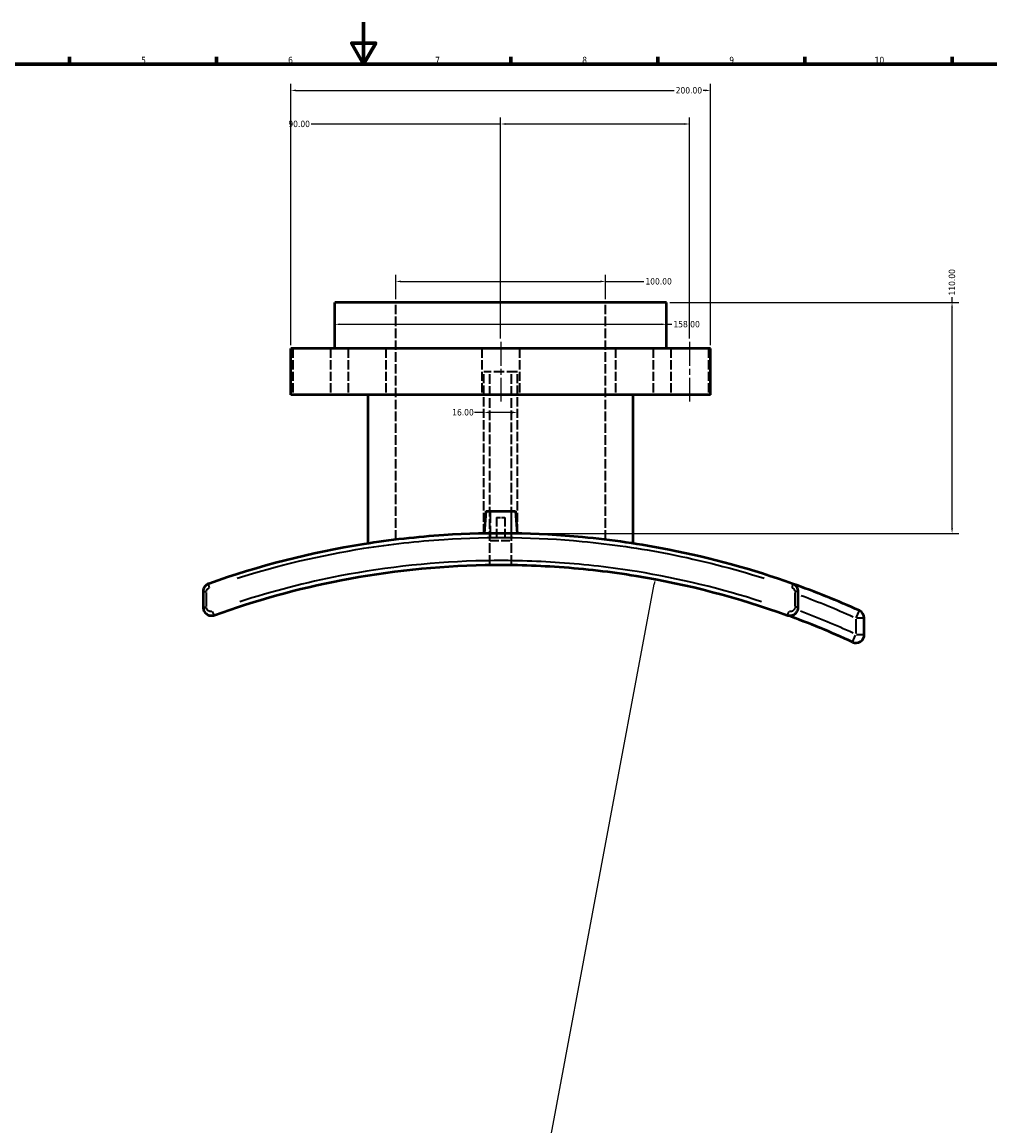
# Model space of a CAD drawing. Header units: millimetres. Extents: x -203 to 1362, y -458 to 1162.
# Tile 4 of 8: x 258 to 719, y 68 to 594. Entities that reach past the tile are written whole.
import ezdxf

# ---------------------------------------------------------------- set-up
doc = ezdxf.new("R2010")
doc.units = ezdxf.units.MM
doc.linetypes.add('CHAIN', pattern=[0.3543, 0.2362, -0.0295, 0.0591, -0.0295])
doc.linetypes.add('DASHED', pattern=[0.2068, 0.1655, -0.0413])
for name, color, linetype, lineweight in [('Border (ANSI)', 7, 'Continuous', 70), ('Centerline (ANSI)', 7, 'Continuous', 25), ('Dimension (ANSI)', 7, 'Continuous', 25), ('Hidden (ANSI)', 7, 'DASHED', 35), ('Visible (ANSI)', 7, 'Continuous', 50), ('Visible Narrow (ANSI)', 7, 'Continuous', 35)]:
    doc.layers.add(name, color=color, linetype=linetype, lineweight=lineweight)
doc.styles.add('Note Text (ANSI)', font='tahoma.ttf')
doc.dimstyles.new('Default - mm (ANSI)', dxfattribs={"dimtxt": 3.048, "dimasz": 2.5, "dimexe": 3.175, "dimexo": 1.6002, "dimgap": 0.8, "dimtad": 0, "dimtoh": 1, "dimrnd": 1e-08, "dimzin": 4, "dimdsep": 46, "dimtxsty": 'Note Text (ANSI)', "dimcen": 0.09, "dimdle": 10, "dimclrd": 256, "dimclre": 256, "dimclrt": 256, "dimadec": 1, "dimazin": 1, "dimtfac": 1, "dimtofl": 0, "dimtmove": 0, "dimatfit": 3, "dimfxl": 1, "dimtolj": 1, "dimtzin": 4, "dimlwd": -1, "dimlwe": -1, "dimarcsym": 0})

# ---------------------------------------------------------------- blocks, each defined once
blk = doc.blocks.new('Borders Default Border')
at = {"layer": 'Border (ANSI)'}
for p, q in [((280.33, 574), (280.33, 577.45)), ((350.42, 574), (350.42, 577.45)), ((490.58, 574), (490.58, 577.45)), ((560.67, 574), (560.67, 577.45)), ((630.75, 574), (630.75, 577.45)), ((700.83, 574), (700.83, 577.45))]:
    blk.add_line(p, q, dxfattribs=at)
at = {"layer": 'Border (ANSI)', "flags": 128}
for points in [[(420.5, 594), (420.5, 574), (414.73, 584), (426.27, 584), (420.5, 574)], [(20, 20), (20, 574), (821, 574), (821, 20), (20, 20)]]:
    blk.add_lwpolyline(points, dxfattribs=at)
at = {"layer": 'Border (ANSI)', "attachment_point": 7, "style": 'Note Text (ANSI)'}
for s, insert, char_height in [('5', (314.48, 574.34), 3.05), ('6', (384.49, 574.34), 3.05), ('7', (454.6, 574.4), 3.05), ('8', (524.63, 574.33), 3.05), ('9', (594.7, 574.34), 3.05), ('10', (663.96, 574.34), 3.048)]:
    blk.add_mtext(s, dxfattribs=dict(at, insert=insert, char_height=char_height))
blk = doc.blocks.new('*D6')
at = {"layer": 'Defpoints', "color": 0, "transparency": 16777216}
for p in [(559.43, 328.6), (412.13, -457.72)]:
    blk.add_point(p, dxfattribs=at)
at = {"layer": 'Dimension (ANSI)', "transparency": 16777216}
for p, q in [((506.01, 43.4), (558.97, 326.15)), ((509.23, 43.4), (506.01, 43.4))]:
    blk.add_line(p, q, dxfattribs=at)
blk.add_solid([(558.56, 326.22), (559.38, 326.07), (559.43, 328.6)], dxfattribs=at)
at = {"layer": 'Dimension (ANSI)', "transparency": 16777216, "insert": (510.03, 45.04), "char_height": 3.048, "attachment_point": 1, "style": 'Note Text (ANSI)'}
blk.add_mtext('\\A1;∅800.00', dxfattribs=at)
blk = doc.blocks.new('*D7')
at = {"layer": 'Defpoints', "color": 0, "transparency": 16777216}
for p in [(564.78, 460.44), (700.83, 460.44), (485.78, 350.44)]:
    blk.add_point(p, dxfattribs=at)
at = {"layer": 'Dimension (ANSI)', "transparency": 16777216}
for p, q in [((700.83, 460.44), (700.83, 462.94)), ((566.38, 460.44), (704, 460.44)), ((700.83, 352.94), (700.83, 457.94)), ((487.38, 350.44), (704, 350.44))]:
    blk.add_line(p, q, dxfattribs=at)
for points in [[(700.41, 457.94), (701.25, 457.94), (700.83, 460.44)], [(700.41, 352.94), (701.25, 352.94), (700.83, 350.44)]]:
    blk.add_solid(points, dxfattribs=at)
at = {"layer": 'Dimension (ANSI)', "transparency": 16777216, "insert": (699.24, 463.74), "char_height": 3.048, "attachment_point": 1, "rotation": 90, "style": 'Note Text (ANSI)'}
blk.add_mtext('\\A1;110.00', dxfattribs=at)
blk = doc.blocks.new('*D8')
at = {"layer": 'Defpoints', "color": 0, "transparency": 16777216}
for p in [(485.78, 545.44), (485.78, 441.62), (575.78, 441.62)]:
    blk.add_point(p, dxfattribs=at)
at = {"layer": 'Dimension (ANSI)', "transparency": 16777216}
for p, q in [((485.78, 443.22), (485.78, 548.62)), ((575.78, 443.22), (575.78, 548.62)), ((485.78, 545.44), (395.54, 545.44)), ((573.28, 545.44), (488.28, 545.44))]:
    blk.add_line(p, q, dxfattribs=at)
for points in [[(488.28, 545.86), (488.28, 545.03), (485.78, 545.44)], [(573.28, 545.86), (573.28, 545.03), (575.78, 545.44)]]:
    blk.add_solid(points, dxfattribs=at)
at = {"layer": 'Dimension (ANSI)', "transparency": 16777216, "insert": (384.63, 547.03), "char_height": 3.048, "attachment_point": 1, "style": 'Note Text (ANSI)'}
blk.add_mtext('\\A1;90.00', dxfattribs=at)
blk = doc.blocks.new('*D9')
at = {"layer": 'Defpoints', "color": 0, "transparency": 16777216}
for p in [(535.78, 470.44), (435.78, 460.44), (535.78, 460.44)]:
    blk.add_point(p, dxfattribs=at)
at = {"layer": 'Dimension (ANSI)', "transparency": 16777216}
for p, q in [((435.78, 462.04), (435.78, 473.62)), ((535.78, 462.04), (535.78, 473.62)), ((438.28, 470.44), (533.28, 470.44)), ((535.78, 470.44), (553.94, 470.44))]:
    blk.add_line(p, q, dxfattribs=at)
for points in [[(438.28, 470.86), (438.28, 470.03), (435.78, 470.44)], [(533.28, 470.86), (533.28, 470.03), (535.78, 470.44)]]:
    blk.add_solid(points, dxfattribs=at)
at = {"layer": 'Dimension (ANSI)', "transparency": 16777216, "insert": (554.74, 472.03), "char_height": 3.048, "attachment_point": 1, "style": 'Note Text (ANSI)'}
blk.add_mtext('\\A1;100.00', dxfattribs=at)
blk = doc.blocks.new('*D10')
at = {"layer": 'Defpoints', "color": 0, "transparency": 16777216}
for p in [(585.78, 561.44), (385.78, 438.44), (585.78, 438.44)]:
    blk.add_point(p, dxfattribs=at)
at = {"layer": 'Dimension (ANSI)', "transparency": 16777216}
for p, q in [((385.78, 440.04), (385.78, 564.62)), ((585.78, 440.04), (585.78, 564.62)), ((388.28, 561.44), (568.37, 561.44)), ((583.28, 561.44), (582.29, 561.44))]:
    blk.add_line(p, q, dxfattribs=at)
for points in [[(388.28, 561.86), (388.28, 561.03), (385.78, 561.44)], [(583.28, 561.86), (583.28, 561.03), (585.78, 561.44)]]:
    blk.add_solid(points, dxfattribs=at)
at = {"layer": 'Dimension (ANSI)', "transparency": 16777216, "insert": (569.17, 563.03), "char_height": 3.048, "attachment_point": 1, "style": 'Note Text (ANSI)'}
blk.add_mtext('\\A1;200.00', dxfattribs=at)
blk = doc.blocks.new('*D11')
at = {"layer": 'Defpoints', "color": 0, "transparency": 16777216}
for p in [(406.78, 450.03), (564.78, 450.03), (564.78, 450.03)]:
    blk.add_point(p, dxfattribs=at)
at = {"layer": 'Dimension (ANSI)', "transparency": 16777216}
for p, q in [((409.28, 450.03), (562.28, 450.03)), ((564.78, 450.03), (567.28, 450.03))]:
    blk.add_line(p, q, dxfattribs=at)
for points in [[(409.28, 450.44), (409.28, 449.61), (406.78, 450.03)], [(562.28, 450.44), (562.28, 449.61), (564.78, 450.03)]]:
    blk.add_solid(points, dxfattribs=at)
at = {"layer": 'Dimension (ANSI)', "transparency": 16777216, "insert": (568.08, 451.62), "char_height": 3.048, "attachment_point": 1, "style": 'Note Text (ANSI)'}
blk.add_mtext('\\A1;158.00', dxfattribs=at)
blk = doc.blocks.new('*D14')
at = {"layer": 'Defpoints', "color": 0, "transparency": 16777216}
for p in [(477.78, 408.05), (493.78, 408.05), (493.78, 408.05)]:
    blk.add_point(p, dxfattribs=at)
at = {"layer": 'Dimension (ANSI)', "transparency": 16777216}
for p, q in [((477.78, 408.05), (473.27, 408.05)), ((491.28, 408.05), (480.28, 408.05))]:
    blk.add_line(p, q, dxfattribs=at)
for points in [[(480.28, 408.47), (480.28, 407.63), (477.78, 408.05)], [(491.28, 408.47), (491.28, 407.63), (493.78, 408.05)]]:
    blk.add_solid(points, dxfattribs=at)
at = {"layer": 'Dimension (ANSI)', "transparency": 16777216, "insert": (462.68, 409.64), "char_height": 3.048, "attachment_point": 1, "style": 'Note Text (ANSI)'}
blk.add_mtext('\\A1;16.00', dxfattribs=at)

msp = doc.modelspace()

# ---------------------------------------------------------------- linework, layer by layer
at = {"layer": 'Centerline (ANSI)', "linetype": 'CHAIN', "ltscale": 48.391193}
for p, q in [((485.784, 441.617), (485.784, 413.267)), ((575.784, 441.617), (575.784, 413.267))]:
    msp.add_line(p, q, dxfattribs=at)
at = {"layer": 'Hidden (ANSI)', "ltscale": 27.326658}
for p, q in [((435.784, 347.419), (435.784, 460.442)), ((535.784, 347.419), (535.784, 460.442))]:
    msp.add_line(p, q, dxfattribs=at)
at = {"layer": 'Hidden (ANSI)', "ltscale": 26.595745}
for p, q in [((386.784, 438.442), (386.784, 416.442)), ((404.784, 438.442), (404.784, 416.442)), ((413.145, 438.442), (413.145, 416.442)), ((431.145, 438.442), (431.145, 416.442)), ((476.784, 438.442), (476.784, 416.442)), ((494.784, 438.442), (494.784, 416.442)), ((540.424, 438.442), (540.424, 416.442)), ((558.424, 438.442), (558.424, 416.442)), ((566.784, 438.442), (566.784, 416.442)), ((584.784, 438.442), (584.784, 416.442)), ((483.784, 358.042), (483.784, 347.042)), ((487.784, 358.042), (487.784, 347.042))]:
    msp.add_line(p, q, dxfattribs=at)
at = {"layer": 'Hidden (ANSI)', "ltscale": 30.382908}
msp.add_line((493.784, 427.442), (477.784, 427.442), dxfattribs=at)
at = {"layer": 'Hidden (ANSI)', "ltscale": 26.622381}
for p, q in [((477.784, 350.365), (477.784, 427.442)), ((493.784, 350.365), (493.784, 427.442))]:
    msp.add_line(p, q, dxfattribs=at)
at = {"layer": 'Hidden (ANSI)', "ltscale": 27.814857}
for p, q in [((480.584, 335.408), (480.584, 427.442)), ((490.984, 335.408), (490.984, 427.442))]:
    msp.add_line(p, q, dxfattribs=at)
at = {"layer": 'Hidden (ANSI)', "ltscale": 33.849129}
for p, q in [((480.784, 361.042), (480.784, 347.042)), ((490.784, 361.042), (490.784, 347.042))]:
    msp.add_line(p, q, dxfattribs=at)
at = {"layer": 'Hidden (ANSI)', "ltscale": 11.961675}
msp.add_line((483.784, 358.042), (487.784, 358.042), dxfattribs=at)
at = {"layer": 'Hidden (ANSI)', "ltscale": 25.31909}
msp.add_line((480.784, 347.042), (490.784, 347.042), dxfattribs=at)
at = {"layer": 'Visible (ANSI)'}
for p, q in [((564.784, 460.442), (406.784, 460.442)), ((406.784, 438.442), (406.784, 460.442)), ((564.784, 438.442), (564.784, 460.442)), ((585.784, 438.442), (385.784, 438.442)), ((385.784, 416.442), (385.784, 438.442)), ((585.784, 416.442), (585.784, 438.442)), ((585.784, 416.442), (385.784, 416.442)), ((422.584, 345.601), (422.584, 416.442)), ((548.984, 345.601), (548.984, 416.442)), ((478.784, 361.042), (477.85, 350.366)), ((478.784, 361.042), (492.784, 361.042)), ((492.784, 361.042), (493.718, 350.366)), ((344.034, 322.67), (344.034, 315.232)), ((627.534, 315.232), (627.534, 322.67)), ((659.034, 302.28), (659.034, 309.975))]:
    msp.add_line(p, q, dxfattribs=at)
for centre, radius, start, end in [((485.784, -64.558), 415, 65.68201, 70.41784), ((485.784, -64.558), 400, 65.23259, 70.0643), ((655.034, 309.975), 4, 0, 65.68201), ((655.034, 302.28), 4, 245.23259, 0)]:
    msp.add_arc(centre, radius, start, end, dxfattribs=at)
for points, knots in [([(624.875, 326.439), (605.816, 333.219), (586.12, 338.65), (552.402, 345.295), (538.596, 347.304), (502.813, 350.675), (480.701, 350.994), (445.933, 348.723), (433.175, 347.292), (395.25, 341.255), (370.474, 334.898), (346.694, 326.439)], [-28.4213047, -28.4213047, -28.4213047, -28.4213047, -22.2653376, -22.2653376, -18.0912102, -18.0912102, -11.517132, -11.517132, -7.6808821, -7.6808821, 0, 0, 0, 0]), ([(349.398, 311.472), (368.925, 318.554), (389.15, 324.163), (432.299, 332.512), (455.3, 334.944), (490.134, 335.592), (501.927, 335.289), (525.949, 333.61), (538.174, 332.186), (574.912, 326.184), (599.034, 319.864), (622.171, 311.472)], [-28.1596649, -28.1596649, -28.1596649, -28.1596649, -21.7792889, -21.7792889, -14.8265248, -14.8265248, -11.2742226, -11.2742226, -7.560002, -7.560002, 0, 0, 0, 0]), ([(346.694, 326.439), (346.266, 326.287), (345.864, 326.061), (345.105, 325.444), (344.764, 325.033), (344.322, 324.214), (344.184, 323.827), (344.059, 323.179), (344.034, 322.924), (344.034, 322.67)], [-0.24780305, -0.24780305, -0.24780305, -0.24780305, -0.17844043, -0.17844043, -0.09913357, -0.09913357, -0.0381283, -0.0381283, 0, 0, 0, 0]), ([(627.534, 322.67), (627.534, 323.06), (627.477, 323.451), (627.185, 324.42), (626.864, 324.972), (626.005, 325.878), (625.464, 326.229), (624.875, 326.439)], [-0.24780305, -0.24780305, -0.24780305, -0.24780305, -0.18927536, -0.18927536, -0.09563106, -0.09563106, 0, 0, 0, 0]), ([(344.034, 315.232), (344.034, 314.629), (344.174, 314.026), (344.753, 312.833), (345.248, 312.274), (346.31, 311.581), (346.832, 311.378), (347.789, 311.218), (348.215, 311.214), (348.893, 311.317), (349.15, 311.382), (349.398, 311.472)], [-0.38858661, -0.38858661, -0.38858661, -0.38858661, -0.29804305, -0.29804305, -0.18890052, -0.18890052, -0.10494473, -0.10494473, -0.04036336, -0.04036336, 0, 0, 0, 0]), ([(622.171, 311.472), (622.829, 311.233), (623.548, 311.172), (624.899, 311.413), (625.532, 311.701), (626.464, 312.459), (626.805, 312.87), (627.247, 313.689), (627.385, 314.076), (627.51, 314.724), (627.534, 314.978), (627.534, 315.232)], [-0.38858654, -0.38858654, -0.38858654, -0.38858654, -0.28154359, -0.28154359, -0.17844312, -0.17844312, -0.09913507, -0.09913507, -0.03812887, -0.03812887, 0, 0, 0, 0])]:
    msp.add_open_spline(points, degree=3, knots=knots, dxfattribs=at)
at = {"layer": 'Visible Narrow (ANSI)'}
for p, q in [((344.039, 322.67), (345.488, 322.67)), ((345.621, 315.604), (345.621, 322.298)), ((625.948, 322.298), (625.948, 315.604)), ((627.53, 322.67), (626.081, 322.67)), ((344.039, 315.232), (345.488, 315.232)), ((627.53, 315.232), (626.081, 315.232)), ((655.164, 310.261), (656.677, 313.609)), ((655.034, 309.591), (655.034, 302.665)), ((659.022, 309.975), (655.348, 309.975)), ((653.364, 298.659), (654.903, 301.995)), ((655.348, 302.28), (659.022, 302.28))]:
    msp.add_line(p, q, dxfattribs=at)
for radius, start, end in [(411, 65.88915, 69.61774), (404, 65.44581, 69.28379)]:
    msp.add_arc((485.784, -64.558), radius, start, end, dxfattribs=at)
for centre, major_axis, ratio, start_param, end_param in [((347.364, 324.555), (-0.67, 1.884), 0.193587, 0.075102, 1.4269376), ((624.205, 324.555), (0.67, 1.884), 0.193587, 4.8562477, 6.2080833), ((348.716, 313.352), (0.682, -1.88), 0.1912781, 4.7251265, 6.2011822), ((622.852, 313.352), (-0.682, -1.88), 0.1912781, 0.0820031, 1.5580588)]:
    msp.add_ellipse(centre, major_axis=major_axis, ratio=ratio, start_param=start_param, end_param=end_param, dxfattribs=at)
for points, knots in [([(360.228, 329.011), (379.858, 335.235), (400.09, 340.041), (433.273, 345.307), (446.008, 346.732), (480.71, 348.991), (502.781, 348.673), (538.497, 345.319), (552.278, 343.32), (581.303, 337.617), (596.494, 333.719), (611.342, 329.011)], [1.4210652, 1.4210652, 1.4210652, 1.4210652, 7.6808821, 7.6808821, 11.517132, 11.517132, 18.0912102, 18.0912102, 22.2653376, 22.2653376, 27.0002394, 27.0002394, 27.0002394, 27.0002394]), ([(610.128, 317.846), (590.863, 324.072), (570.998, 328.891), (538.591, 334.169), (526.269, 335.601), (502.056, 337.288), (490.169, 337.592), (455.057, 336.942), (431.872, 334.497), (392.972, 326.993), (377.011, 322.879), (361.44, 317.846)], [1.4079832, 1.4079832, 1.4079832, 1.4079832, 7.560002, 7.560002, 11.2742226, 11.2742226, 14.8265248, 14.8265248, 21.7792889, 21.7792889, 26.7516816, 26.7516816, 26.7516816, 26.7516816]), ([(345.624, 322.794), (345.63, 322.88), (345.641, 322.965), (345.695, 323.249), (345.765, 323.442), (345.986, 323.852), (346.158, 324.057), (346.506, 324.34), (346.668, 324.437), (346.841, 324.51)], [0.01239015, 0.01239015, 0.01239015, 0.01239015, 0.0381283, 0.0381283, 0.09913357, 0.09913357, 0.17844043, 0.17844043, 0.23541289, 0.23541289, 0.23541289, 0.23541289]), ([(624.728, 324.51), (624.98, 324.403), (625.21, 324.245), (625.612, 323.821), (625.773, 323.545), (625.908, 323.1), (625.935, 322.948), (625.944, 322.794)], [0.01239015, 0.01239015, 0.01239015, 0.01239015, 0.09563106, 0.09563106, 0.18927536, 0.18927536, 0.23541289, 0.23541289, 0.23541289, 0.23541289]), ([(348.128, 313.296), (348.061, 313.279), (347.994, 313.265), (347.717, 313.223), (347.503, 313.225), (347.024, 313.305), (346.762, 313.407), (346.229, 313.753), (345.981, 314.033), (345.719, 314.571), (345.653, 314.803), (345.63, 315.038)], [0.01942933, 0.01942933, 0.01942933, 0.01942933, 0.04036336, 0.04036336, 0.10494473, 0.10494473, 0.18890052, 0.18890052, 0.29804305, 0.29804305, 0.36915728, 0.36915728, 0.36915728, 0.36915728]), ([(625.939, 315.038), (625.933, 314.976), (625.924, 314.915), (625.873, 314.654), (625.804, 314.461), (625.582, 314.051), (625.411, 313.846), (624.944, 313.467), (624.627, 313.323), (624.012, 313.213), (623.719, 313.225), (623.441, 313.296)], [0.01942933, 0.01942933, 0.01942933, 0.01942933, 0.03812887, 0.03812887, 0.09913507, 0.09913507, 0.17844312, 0.17844312, 0.28154359, 0.28154359, 0.36915721, 0.36915721, 0.36915721, 0.36915721])]:
    msp.add_open_spline(points, degree=3, knots=knots, dxfattribs=at)

# ---------------------------------------------------------------- block references
msp.add_blockref('Borders Default Border', (0, 0))

# ---------------------------------------------------------------- dimensions: what is measured, and where the dimension line sits
at = {"layer": 'Dimension (ANSI)'}
for base, p1, p2, override, picture, middle in [((585.784, 561.442), (385.784, 438.442), (585.784, 438.442), {"dimtoh": 0, "dimdec": 2, "dimtp": 0, "dimtm": 0, "dimtdec": 2, "dimatfit": 1}, '*D10', (575.332, 561.442)), ((535.784, 470.442), (435.784, 460.442), (535.784, 460.442), {"dimtoh": 0, "dimdec": 2, "dimtp": 0, "dimtm": 0, "dimtdec": 2, "dimatfit": 2}, '*D9', (560.784, 470.442)), ((564.784, 450.025), (406.784, 450.025), (564.784, 450.025), {"dimtoh": 0, "dimdec": 2, "dimse1": 1, "dimse2": 1, "dimtp": 0, "dimtm": 0, "dimtdec": 2, "dimatfit": 2}, '*D11', (574.124, 450.025)), ((493.784, 408.05), (477.784, 408.05), (493.784, 408.05), {"dimtoh": 0, "dimdec": 2, "dimse1": 1, "dimse2": 1, "dimtp": 0, "dimtm": 0, "dimtdec": 2, "dimatfit": 2}, '*D14', (467.571, 408.05))]:
    dim = msp.add_linear_dim(base=base, p1=p1, p2=p2, dimstyle='Default - mm (ANSI)', override=override, dxfattribs=at)
    dim.commit()
    dim.dimension.update_dxf_attribs({"geometry": picture, "text_midpoint": middle, "dimtype": 160})
for base, p1, p2, angle, picture, middle in [((485.784, 545.442), (575.784, 441.617), (485.784, 441.617), 180, '*D8', (389.685, 545.442)), ((700.828, 460.442), (485.784, 350.44), (564.784, 460.442), 90, '*D7', (700.828, 469.781))]:
    dim = msp.add_linear_dim(base=base, p1=p1, p2=p2, angle=angle, dimstyle='Default - mm (ANSI)', override={"dimtoh": 0, "dimdec": 2, "dimtp": 0, "dimtm": 0, "dimtdec": 2, "dimatfit": 2}, dxfattribs=at)
    dim.commit()
    dim.dimension.update_dxf_attribs({"geometry": picture, "text_midpoint": middle, "dimtype": 160})
dim = msp.add_diameter_dim_2p(p1=(412.135, -457.72), p2=(559.434, 328.603), dimstyle='Default - mm (ANSI)', override={"dimtih": 1, "dimdec": 2, "dimlfac": 1, "dimtp": 0, "dimtm": 0, "dimtdec": 2}, dxfattribs=at)
dim.commit()
dim.dimension.update_dxf_attribs({"geometry": '*D6', "text_midpoint": (517.868, 43.395), "dimtype": 163})

doc.saveas('drawing.dxf')
